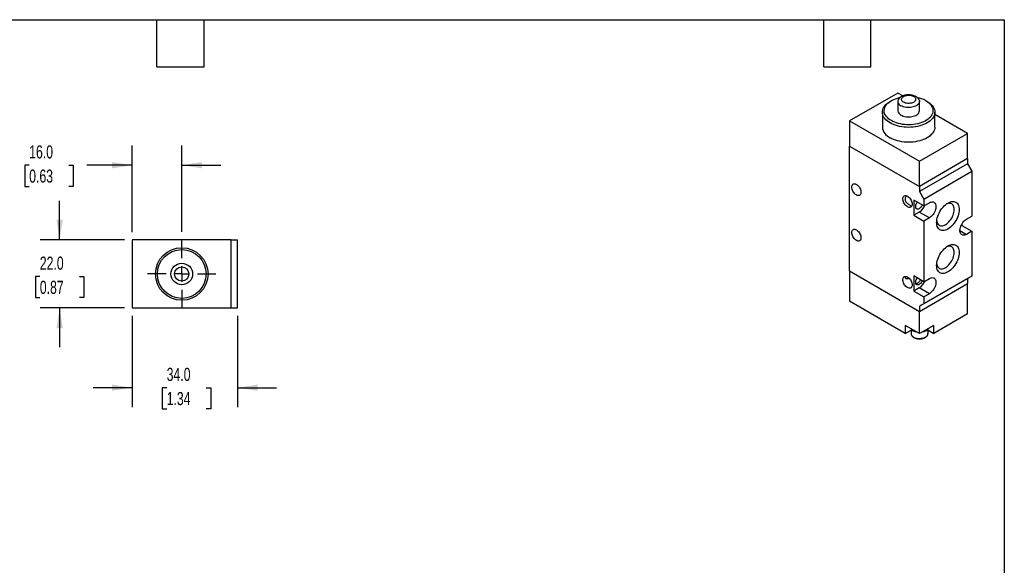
# Model space of a CAD drawing. Header units: millimetres. Extents: x 13 to 546, y 13 to 419.
# Tile 3 of 3: x 227 to 546, y 243 to 419. Entities that reach past the tile are written whole.
import ezdxf

# ---------------------------------------------------------------- set-up
doc = ezdxf.new("R2010")
doc.units = ezdxf.units.MM
doc.header["$LTSCALE"] = 2
doc.linetypes.add('CENTERX2', pattern=[20.32, 12.7, -2.54, 2.54, -2.54])
doc.layers.add('CENTER', color=40, linetype='CENTERX2')
doc.layers.add('DIMENSIONS', color=140, linetype='Continuous', lineweight=25)
doc.layers.add('TEXT', color=140, linetype='Continuous', lineweight=25)
doc.styles.add('SLDTEXTSTYLE0', font='TXT', dxfattribs={"width": 0.7})
doc.dimstyles.new('SLDDIMSTYLE3', dxfattribs={"dimtxt": 4.316016, "dimasz": 6.604, "dimexe": 0, "dimexo": 0.0625, "dimgap": 1.079004, "dimtad": 0, "dimtih": 1, "dimtoh": 1, "dimrnd": 1e-09, "dimzin": 4, "dimdsep": 46, "dimtxsty": 'SLDTEXTSTYLE0', "dimsah": 1, "dimcen": 0.09, "dimadec": 0, "dimazin": 1, "dimtfac": 1, "dimtmove": 0, "dimatfit": 0, "dimfxl": 0, "dimfrac": 2, "dimtolj": 1, "dimtzin": 12, "dimarcsym": 0})

# ---------------------------------------------------------------- blocks, each defined once
blk = doc.blocks.new('_D_21')
at = {"layer": 'DIMENSIONS'}
for p, q in [((240.27, 347.85), (240.27, 360.55)), ((261.26, 347.85), (233.92, 347.85)), ((233.86, 336.05), (232.41, 336.05)), ((232.41, 336.05), (232.41, 329.19)), ((246.69, 336.05), (248.14, 336.05)), ((248.14, 336.05), (248.14, 329.19)), ((232.41, 329.19), (233.86, 329.19)), ((248.14, 329.19), (246.69, 329.19)), ((261.26, 325.85), (233.92, 325.85)), ((240.27, 325.85), (240.27, 313.15))]:
    blk.add_line(p, q, dxfattribs=at)
for points in [[(240.27, 347.85), (241.29, 354.45), (239.26, 354.45)], [(240.27, 325.85), (239.26, 319.25), (241.29, 319.25)]]:
    blk.add_solid(points, dxfattribs=at)
at = {"layer": 'DIMENSIONS', "char_height": 4.233, "attachment_point": 1, "style": 'SLDTEXTSTYLE0'}
for s, insert in [('22.0', (233.86, 342.47)), ('0.87', (233.86, 334.65))]:
    blk.add_mtext(s, dxfattribs=dict(at, insert=insert))
blk = doc.blocks.new('_D_22')
at = {"layer": 'DIMENSIONS'}
for p, q in [((263.8, 350.39), (263.8, 378.39)), ((279.8, 350.43), (279.8, 378.39)), ((230.42, 372.04), (228.97, 372.04)), ((228.97, 372.04), (228.97, 365.18)), ((243.25, 372.04), (244.7, 372.04)), ((244.7, 372.04), (244.7, 365.18)), ((263.8, 372.04), (249.09, 372.04)), ((279.8, 372.04), (292.5, 372.04)), ((228.97, 365.18), (230.42, 365.18)), ((244.7, 365.18), (243.25, 365.18))]:
    blk.add_line(p, q, dxfattribs=at)
for points in [[(263.8, 372.04), (257.2, 373.05), (257.2, 371.02)], [(279.8, 372.04), (286.41, 371.02), (286.41, 373.05)]]:
    blk.add_solid(points, dxfattribs=at)
at = {"layer": 'DIMENSIONS', "char_height": 4.233, "attachment_point": 1, "style": 'SLDTEXTSTYLE0'}
for s, insert in [('16.0', (230.42, 378.46)), ('0.63', (230.42, 370.63))]:
    blk.add_mtext(s, dxfattribs=dict(at, insert=insert))
blk = doc.blocks.new('_D_23')
at = {"layer": 'DIMENSIONS'}
for p, q in [((263.8, 323.31), (263.8, 293.72)), ((297.8, 323.31), (297.8, 293.72)), ((263.8, 300.07), (251.1, 300.07)), ((274.93, 300.07), (273.48, 300.07)), ((273.48, 300.07), (273.48, 293.21)), ((287.76, 300.07), (289.21, 300.07)), ((289.21, 300.07), (289.21, 293.21)), ((297.8, 300.07), (310.5, 300.07)), ((273.48, 293.21), (274.93, 293.21)), ((289.21, 293.21), (287.76, 293.21))]:
    blk.add_line(p, q, dxfattribs=at)
for points in [[(263.8, 300.07), (257.2, 301.08), (257.2, 299.05)], [(297.8, 300.07), (304.41, 299.05), (304.41, 301.08)]]:
    blk.add_solid(points, dxfattribs=at)
at = {"layer": 'DIMENSIONS', "char_height": 4.233, "attachment_point": 1, "style": 'SLDTEXTSTYLE0'}
for s, insert in [('34.0', (274.93, 306.49)), ('1.34', (274.93, 298.66))]:
    blk.add_mtext(s, dxfattribs=dict(at, insert=insert))
blk = doc.blocks.new('SW_CENTERMARKSYMBOL_15')
at = {"layer": 'CENTER', "color": 0}
for p, q in [((0, 5.08), (0, 11.04)), ((-5.08, 0), (-11.04, 0)), ((0, 0), (-2.54, 0)), ((0, 0), (0, 2.54)), ((0, 0), (0, -2.54)), ((0, 0), (2.54, 0)), ((5.08, 0), (11.04, 0)), ((0, -5.08), (0, -11.04))]:
    blk.add_line(p, q, dxfattribs=at)

msp = doc.modelspace()

# ---------------------------------------------------------------- linework, layer by layer
for p, q in [((511.577, 395.391), (496.021, 386.411)), ((513.238, 394.433), (511.577, 395.391)), ((509.526, 392.902), (509.102, 392.657)), ((511.613, 392.7), (511.613, 389.677)), ((518.613, 389.677), (518.613, 392.7)), ((521.124, 392.657), (520.7, 392.902)), ((506.613, 389.187), (506.613, 384.37)), ((523.613, 384.37), (523.613, 389.187)), ((496.021, 386.411), (518.648, 373.348)), ((496.021, 386.411), (496.021, 378.245)), ((534.205, 382.329), (523.613, 388.443)), ((518.648, 373.348), (534.205, 382.329)), ((534.205, 374.163), (534.205, 382.329)), ((496.021, 337.827), (496.021, 378.245)), ((496.021, 378.245), (518.648, 365.183)), ((534.205, 374.163), (518.648, 365.183)), ((518.648, 365.183), (518.648, 373.348)), ((534.205, 374.163), (534.205, 372.53)), ((534.205, 372.53), (518.648, 363.55)), ((520.063, 361.1), (535.619, 370.081)), ((534.205, 372.53), (535.619, 370.081)), ((535.619, 370.081), (535.619, 355.587)), ((518.648, 365.183), (518.648, 363.55)), ((518.648, 363.55), (520.063, 361.1)), ((520.063, 358.855), (516.81, 360.733)), ((516.81, 360.733), (516.81, 355.833)), ((520.063, 361.1), (520.063, 358.855)), ((520.063, 358.855), (521.83, 359.875)), ((518.578, 356.854), (516.81, 355.833)), ((516.81, 355.833), (520.063, 353.956)), ((521.83, 354.976), (518.578, 356.854)), ((521.83, 354.976), (520.063, 353.956)), ((520.063, 353.956), (520.063, 334.359)), ((533.851, 354.567), (535.619, 355.587)), ((531.73, 350.892), (533.851, 349.667)), ((532.366, 352.566), (532.056, 352.387)), ((532.366, 353.009), (532.366, 352.566)), ((532.366, 352.566), (535.619, 350.688)), ((535.619, 350.688), (533.851, 349.667)), ((535.619, 350.688), (535.619, 336.194)), ((263.805, 347.85), (263.805, 325.85)), ((295.805, 347.85), (263.805, 347.85)), ((295.805, 347.85), (297.805, 347.85)), ((295.805, 325.85), (295.805, 347.85)), ((297.805, 325.85), (297.805, 347.85)), ((496.021, 337.827), (496.021, 328.028)), ((496.021, 337.827), (518.648, 324.764)), ((520.063, 334.359), (516.81, 336.236)), ((516.81, 336.236), (516.81, 331.337)), ((534.205, 335.378), (518.648, 326.397)), ((535.619, 336.194), (520.063, 327.214)), ((520.063, 334.359), (521.83, 335.379)), ((535.619, 336.194), (534.205, 335.378)), ((534.205, 335.378), (534.205, 333.745)), ((518.578, 332.358), (516.81, 331.337)), ((521.83, 330.48), (518.578, 332.358)), ((518.648, 324.764), (534.205, 333.745)), ((534.205, 323.946), (534.205, 333.745)), ((516.81, 331.337), (520.063, 329.459)), ((521.83, 330.48), (520.063, 329.459)), ((520.063, 329.459), (520.063, 327.214)), ((263.805, 325.85), (295.805, 325.85)), ((295.805, 325.85), (297.805, 325.85)), ((514.052, 317.619), (496.021, 328.028)), ((520.063, 327.214), (518.648, 326.397)), ((518.648, 326.397), (518.648, 324.764)), ((518.648, 317.579), (518.648, 324.764)), ((534.205, 323.946), (523.245, 317.619)), ((514.052, 320.232), (514.052, 317.619)), ((518.648, 317.579), (514.052, 320.232)), ((515.898, 319.091), (515.898, 317.578)), ((523.245, 320.232), (518.648, 317.579)), ((521.398, 317.578), (521.398, 319.091)), ((523.245, 317.619), (523.245, 320.232)), ((514.052, 317.619), (515.898, 318.685)), ((521.398, 318.685), (523.245, 317.619))]:
    msp.add_line(p, q)
at = {"flags": 128}
for points in [[(509.102, 385.718), (508.602, 386.033), (508.15, 386.373), (507.752, 386.734), (507.409, 387.114), (507.126, 387.509), (506.903, 387.917), (506.742, 388.335), (506.645, 388.76), (506.613, 389.187), (506.645, 389.615), (506.742, 390.039), (506.903, 390.457), (507.126, 390.866), (507.409, 391.261), (507.752, 391.641), (508.15, 392.002), (508.602, 392.341), (509.102, 392.657)], [(520.699, 392.902), (521.177, 392.6), (521.607, 392.274), (521.984, 391.928), (522.306, 391.563), (522.57, 391.184), (522.773, 390.792), (522.916, 390.391), (522.995, 389.984), (523.011, 389.575), (522.963, 389.167), (522.852, 388.762), (522.679, 388.366), (522.445, 387.979), (522.152, 387.607), (521.802, 387.251), (521.398, 386.915), (520.944, 386.6), (520.443, 386.311), (519.899, 386.049), (519.316, 385.816), (518.699, 385.614), (518.054, 385.445), (517.385, 385.309), (516.698, 385.209), (515.997, 385.145), (515.29, 385.118), (514.581, 385.127), (513.877, 385.173), (513.183, 385.255), (512.504, 385.373), (511.846, 385.525), (511.214, 385.711), (510.614, 385.928), (510.05, 386.176), (509.527, 386.452), (509.048, 386.755), (508.619, 387.08), (508.242, 387.427), (507.92, 387.791), (507.656, 388.171), (507.452, 388.563), (507.31, 388.964), (507.231, 389.37), (507.215, 389.78), (507.263, 390.188), (507.373, 390.592), (507.547, 390.989), (507.781, 391.375), (508.074, 391.748), (508.424, 392.104), (508.827, 392.44), (509.282, 392.754), (509.783, 393.044), (510.327, 393.306), (510.91, 393.539), (511.526, 393.741), (512.172, 393.91), (512.368, 393.954)], [(521.124, 392.657), (521.624, 392.341), (522.076, 392.002), (522.474, 391.641), (522.817, 391.261), (523.1, 390.866), (523.323, 390.457), (523.484, 390.039), (523.581, 389.615), (523.613, 389.187), (523.581, 388.76), (523.484, 388.335), (523.323, 387.917), (523.1, 387.509), (522.817, 387.114), (522.474, 386.734), (522.076, 386.373), (521.624, 386.033), (521.123, 385.718), (520.577, 385.428), (519.988, 385.168), (519.363, 384.938), (518.705, 384.74), (518.02, 384.576), (517.313, 384.448), (516.589, 384.355), (515.854, 384.299), (515.113, 384.28), (514.372, 384.299), (513.637, 384.355), (512.913, 384.448), (512.206, 384.576), (511.521, 384.74), (510.863, 384.938), (510.237, 385.168), (509.649, 385.428), (509.102, 385.718)], [(517.841, 393.966), (517.902, 393.921), (518.164, 393.69), (518.369, 393.441), (518.513, 393.179), (518.595, 392.907), (518.611, 392.631), (518.562, 392.357), (518.449, 392.089), (518.274, 391.832), (518.04, 391.592), (517.751, 391.372), (517.413, 391.177), (517.032, 391.011), (516.616, 390.875), (516.172, 390.774), (515.708, 390.709), (515.232, 390.681), (514.755, 390.69), (514.284, 390.737), (513.829, 390.82), (513.398, 390.939), (512.998, 391.09), (512.638, 391.271)], [(513.484, 392.411), (513.232, 392.584), (513.034, 392.778), (512.896, 392.989), (512.822, 393.211), (512.813, 393.436), (512.871, 393.659), (512.994, 393.874), (513.177, 394.073), (513.416, 394.251), (513.704, 394.404), (514.032, 394.526), (514.392, 394.615), (514.772, 394.667), (515.162, 394.682), (515.55, 394.658), (515.926, 394.596), (516.279, 394.499), (516.598, 394.369), (516.874, 394.209), (517.1, 394.025), (517.269, 393.821), (517.375, 393.604), (517.417, 393.38), (517.392, 393.155), (517.301, 392.935), (517.148, 392.728), (516.936, 392.538), (516.672, 392.372), (516.362, 392.234), (516.017, 392.128), (515.646, 392.058), (515.26, 392.024), (514.869, 392.029), (514.485, 392.072), (514.119, 392.152), (513.782, 392.266), (513.484, 392.411)], [(512.638, 388.249), (512.998, 388.067), (513.398, 387.916), (513.829, 387.798), (514.284, 387.714), (514.755, 387.667), (515.232, 387.658), (515.708, 387.686), (516.172, 387.751), (516.616, 387.853), (517.032, 387.988), (517.413, 388.154), (517.751, 388.349), (518.04, 388.569), (518.274, 388.809), (518.449, 389.066), (518.562, 389.334), (518.611, 389.608), (518.613, 389.677)], [(523.613, 384.37), (523.581, 383.942), (523.484, 383.518), (523.323, 383.1), (523.1, 382.691), (522.817, 382.296), (522.474, 381.916), (522.076, 381.555), (521.624, 381.216), (521.123, 380.9), (520.577, 380.611), (519.988, 380.35), (519.363, 380.12), (518.705, 379.923), (518.02, 379.759), (517.313, 379.63), (516.589, 379.537), (515.854, 379.481), (515.113, 379.463), (514.372, 379.481), (513.637, 379.537), (512.913, 379.63), (512.206, 379.759), (511.521, 379.923), (510.863, 380.12), (510.237, 380.35), (509.649, 380.611), (509.102, 380.9)], [(496.728, 364.977), (496.751, 365.261), (496.818, 365.511), (496.927, 365.719), (497.076, 365.878), (497.259, 365.984), (497.471, 366.033), (497.705, 366.024), (497.955, 365.957), (498.213, 365.834), (498.471, 365.659), (498.721, 365.438), (498.956, 365.176), (499.168, 364.882), (499.351, 364.565), (499.499, 364.234), (499.608, 363.9), (499.675, 363.573), (499.698, 363.262), (499.675, 362.977), (499.608, 362.727), (499.499, 362.52), (499.351, 362.361), (499.168, 362.255), (498.956, 362.206), (498.721, 362.215), (498.471, 362.282), (498.213, 362.405), (497.955, 362.58), (497.705, 362.801), (497.471, 363.063), (497.259, 363.357), (497.076, 363.674), (496.927, 364.004), (496.818, 364.338), (496.751, 364.666), (496.728, 364.977)], [(513.274, 361.14), (513.297, 361.425), (513.364, 361.675), (513.473, 361.883), (513.622, 362.042), (513.805, 362.148), (514.017, 362.197), (514.251, 362.188), (514.501, 362.121), (514.759, 361.998), (515.017, 361.823), (515.267, 361.601), (515.502, 361.34), (515.714, 361.046), (515.897, 360.729), (516.045, 360.398), (516.155, 360.064), (516.222, 359.737), (516.244, 359.426), (516.222, 359.141), (516.155, 358.891), (516.045, 358.683), (515.897, 358.524), (515.714, 358.419), (515.502, 358.37), (515.267, 358.379), (515.017, 358.446), (514.759, 358.568), (514.501, 358.743), (514.251, 358.965), (514.017, 359.227), (513.805, 359.521), (513.622, 359.838), (513.473, 360.168), (513.364, 360.502), (513.297, 360.83), (513.274, 361.14)], [(531.482, 357.69), (531.46, 357.206), (531.391, 356.702), (531.278, 356.183), (531.122, 355.657), (530.924, 355.131), (530.688, 354.61), (530.416, 354.101), (530.111, 353.611), (529.778, 353.146), (529.421, 352.711), (529.044, 352.313), (528.651, 351.956), (528.249, 351.645), (527.841, 351.383), (527.433, 351.174), (527.03, 351.02), (526.638, 350.924), (526.261, 350.887), (525.903, 350.909), (525.57, 350.989), (525.266, 351.128), (524.994, 351.322), (524.757, 351.571), (524.56, 351.869), (524.404, 352.215), (524.291, 352.603), (524.222, 353.028), (524.199, 353.486), (524.222, 353.97), (524.291, 354.474), (524.404, 354.992), (524.56, 355.518), (524.757, 356.045), (524.994, 356.566), (525.266, 357.075), (525.57, 357.565), (525.903, 358.03), (526.261, 358.464), (526.638, 358.863), (527.03, 359.22), (527.433, 359.531), (527.841, 359.793), (528.249, 360.002), (528.651, 360.155), (529.044, 360.251), (529.421, 360.289), (529.778, 360.267), (530.111, 360.186), (530.416, 360.048), (530.688, 359.853), (530.924, 359.605), (531.122, 359.307), (531.278, 358.961), (531.391, 358.573), (531.46, 358.148), (531.482, 357.69)], [(519.561, 359.145), (519.548, 359.115), (519.403, 358.827), (519.226, 358.557), (519.024, 358.316), (518.805, 358.113), (518.578, 357.956), (518.35, 357.851), (518.131, 357.801), (517.93, 357.809), (517.753, 357.874), (517.608, 357.995), (517.5, 358.166), (517.433, 358.38), (517.411, 358.63), (517.433, 358.906), (517.5, 359.197), (517.608, 359.492), (517.753, 359.78), (517.93, 360.049), (517.949, 360.075)], [(521.83, 359.875), (522.147, 360.03), (522.456, 360.127), (522.751, 360.164), (523.025, 360.139), (523.273, 360.054), (523.489, 359.91), (523.668, 359.711), (523.805, 359.461), (523.899, 359.165), (523.946, 358.83), (523.946, 358.464), (523.899, 358.074), (523.805, 357.671), (523.668, 357.261), (523.489, 356.856), (523.273, 356.463), (523.025, 356.092), (522.751, 355.75), (522.456, 355.446), (522.147, 355.186), (521.83, 354.976)], [(524.225, 353.999), (524.251, 353.829), (524.343, 353.477), (524.479, 353.167), (524.657, 352.905), (524.874, 352.695), (525.127, 352.539), (525.41, 352.442), (525.72, 352.404), (526.052, 352.426), (526.399, 352.507), (526.757, 352.647), (527.12, 352.843), (527.481, 353.092), (527.834, 353.389), (528.174, 353.73), (528.496, 354.109), (528.793, 354.52), (529.062, 354.957), (529.297, 355.411), (529.494, 355.876), (529.652, 356.345), (529.766, 356.808), (529.835, 357.259), (529.859, 357.69)], [(529.859, 357.69), (529.835, 358.095), (529.766, 358.466), (529.652, 358.797), (529.494, 359.083), (529.297, 359.32), (529.062, 359.503), (528.793, 359.63), (528.496, 359.698), (528.174, 359.706), (527.834, 359.654), (527.481, 359.543), (527.409, 359.514)], [(533.851, 349.667), (533.535, 349.512), (533.226, 349.415), (532.931, 349.379), (532.656, 349.403), (532.408, 349.488), (532.193, 349.632), (532.014, 349.832), (531.877, 350.082), (531.783, 350.378), (531.736, 350.713), (531.736, 351.079), (531.783, 351.468), (531.877, 351.872), (532.014, 352.281), (532.193, 352.687), (532.408, 353.08), (532.656, 353.451), (532.931, 353.793), (533.226, 354.097), (533.535, 354.357), (533.851, 354.567)], [(496.728, 350.279), (496.751, 350.564), (496.818, 350.814), (496.927, 351.021), (497.076, 351.181), (497.259, 351.286), (497.471, 351.335), (497.705, 351.326), (497.955, 351.259), (498.213, 351.136), (498.471, 350.962), (498.721, 350.74), (498.956, 350.478), (499.168, 350.184), (499.351, 349.867), (499.499, 349.537), (499.608, 349.203), (499.675, 348.875), (499.698, 348.564), (499.675, 348.28), (499.608, 348.03), (499.499, 347.822), (499.351, 347.663), (499.168, 347.557), (498.956, 347.508), (498.721, 347.517), (498.471, 347.584), (498.213, 347.707), (497.955, 347.882), (497.705, 348.104), (497.471, 348.365), (497.259, 348.659), (497.076, 348.976), (496.927, 349.307), (496.818, 349.641), (496.751, 349.968), (496.728, 350.279)], [(531.482, 343.809), (531.46, 343.325), (531.391, 342.82), (531.278, 342.302), (531.122, 341.776), (530.924, 341.249), (530.688, 340.728), (530.416, 340.22), (530.111, 339.73), (529.778, 339.265), (529.421, 338.83), (529.044, 338.432), (528.651, 338.075), (528.249, 337.763), (527.841, 337.502), (527.433, 337.293), (527.03, 337.139), (526.638, 337.043), (526.261, 337.006), (525.903, 337.028), (525.57, 337.108), (525.266, 337.247), (524.994, 337.441), (524.757, 337.689), (524.56, 337.988), (524.404, 338.334), (524.291, 338.721), (524.222, 339.147), (524.199, 339.604), (524.222, 340.088), (524.291, 340.593), (524.404, 341.111), (524.56, 341.637), (524.757, 342.164), (524.994, 342.685), (525.266, 343.194), (525.57, 343.684), (525.903, 344.149), (526.261, 344.583), (526.638, 344.982), (527.03, 345.339), (527.433, 345.65), (527.841, 345.912), (528.249, 346.121), (528.651, 346.274), (529.044, 346.37), (529.421, 346.408), (529.778, 346.386), (530.111, 346.305), (530.416, 346.167), (530.688, 345.972), (530.924, 345.724), (531.122, 345.425), (531.278, 345.08), (531.391, 344.692), (531.46, 344.267), (531.482, 343.809)], [(529.859, 343.809), (529.835, 344.213), (529.766, 344.584), (529.652, 344.916), (529.494, 345.202), (529.297, 345.439), (529.062, 345.622), (528.793, 345.749), (528.496, 345.816), (528.174, 345.825), (527.834, 345.773), (527.481, 345.662), (527.409, 345.633)], [(524.225, 340.118), (524.251, 339.947), (524.343, 339.595), (524.479, 339.286), (524.657, 339.024), (524.874, 338.813), (525.127, 338.658), (525.41, 338.561), (525.72, 338.523), (526.052, 338.545), (526.399, 338.626), (526.757, 338.766), (527.12, 338.962), (527.481, 339.21), (527.834, 339.508), (528.174, 339.849), (528.496, 340.228), (528.793, 340.639), (529.062, 341.076), (529.297, 341.53), (529.494, 341.995), (529.652, 342.463), (529.766, 342.927), (529.835, 343.378), (529.859, 343.809)], [(513.274, 335.011), (513.297, 335.296), (513.364, 335.546), (513.473, 335.754), (513.622, 335.913), (513.805, 336.018), (514.017, 336.068), (514.251, 336.058), (514.501, 335.991), (514.759, 335.869), (515.017, 335.694), (515.267, 335.472), (515.502, 335.21), (515.714, 334.916), (515.897, 334.599), (516.045, 334.269), (516.155, 333.935), (516.222, 333.607), (516.244, 333.297), (516.222, 333.012), (516.155, 332.762), (516.045, 332.554), (515.897, 332.395), (515.714, 332.289), (515.502, 332.24), (515.267, 332.249), (515.017, 332.316), (514.759, 332.439), (514.501, 332.614), (514.251, 332.836), (514.017, 333.098), (513.805, 333.391), (513.622, 333.708), (513.473, 334.039), (513.364, 334.373), (513.297, 334.7), (513.274, 335.011)], [(519.561, 334.648), (519.548, 334.619), (519.403, 334.331), (519.226, 334.061), (519.024, 333.82), (518.805, 333.617), (518.578, 333.46), (518.35, 333.354), (518.131, 333.305), (517.93, 333.313), (517.753, 333.378), (517.608, 333.499), (517.5, 333.669), (517.433, 333.884), (517.411, 334.134), (517.433, 334.409), (517.5, 334.7), (517.608, 334.996), (517.753, 335.284), (517.93, 335.553), (517.949, 335.579)], [(521.83, 335.379), (522.147, 335.534), (522.456, 335.631), (522.751, 335.668), (523.025, 335.643), (523.273, 335.558), (523.489, 335.414), (523.668, 335.215), (523.805, 334.964), (523.899, 334.668), (523.946, 334.334), (523.946, 333.968), (523.899, 333.578), (523.805, 333.174), (523.668, 332.765), (523.489, 332.36), (523.273, 331.967), (523.025, 331.595), (522.751, 331.254), (522.456, 330.95), (522.147, 330.69), (521.83, 330.48)], [(515.898, 317.578), (515.923, 317.366), (516.011, 317.128), (516.161, 316.901), (516.369, 316.69), (516.631, 316.499), (516.94, 316.334), (517.289, 316.198), (517.669, 316.094), (518.073, 316.026), (518.49, 315.993), (518.911, 315.998), (519.326, 316.039), (519.725, 316.117), (520.099, 316.229), (520.438, 316.373), (520.736, 316.545), (520.985, 316.741), (521.179, 316.956), (521.314, 317.187), (521.386, 317.426), (521.398, 317.578)]]:
    msp.add_lwpolyline(points, dxfattribs=at)
for radius in [8.5, 7.9, 3.5, 2.304]:
    msp.add_circle((279.805, 336.85), radius)
for centre, radius, start, end in [((513.148, 392.68), 1.498, 119.80312, 250.0968), ((515.92, 384.353), 9.794, 60.79187, 78.5862), ((513.361, 389.849), 1.757, 185.62454, 245.6956), ((510.846, 384.779), 4.253, 185.52263, 245.79751), ((516.067, 360.75), 4.635, 302.79928, 338.26878), ((516.067, 336.253), 4.635, 302.79928, 338.26878), ((517.937, 320.755), 2.622, 215.97302, 264.03235), ((519.235, 320.972), 2.853, 278.01779, 321.97683)]:
    msp.add_arc(centre, radius, start, end)
for points, knots in [([(515.113, 394.796), (514.942, 394.791), (514.701, 394.785), (514.35, 394.742), (514.053, 394.691), (513.704, 394.604), (513.346, 394.486), (512.985, 394.329), (512.671, 394.163), (512.489, 394.034), (512.417, 393.983)], [0, 0, 0, 0, 0.177168, 0.2486326, 0.3674436, 0.4909077, 0.6238333, 0.7629851, 0.9064346, 1, 1, 1, 1]), ([(517.837, 393.968), (517.834, 393.97), (517.716, 394.065), (517.455, 394.216), (517.06, 394.415), (516.655, 394.565), (516.275, 394.668), (515.939, 394.733), (515.616, 394.775), (515.345, 394.794), (515.169, 394.796), (515.113, 394.796)], [0, 0, 0, 0, 0.0036965, 0.1589256, 0.3149196, 0.4676151, 0.6078362, 0.7221016, 0.8200989, 0.9423784, 1, 1, 1, 1]), ([(514.481, 362.126), (514.408, 362.051), (514.263, 361.903), (514.08, 361.584), (513.954, 361.19), (513.974, 360.824), (514.062, 360.53), (514.176, 360.297), (514.41, 359.974), (514.728, 359.685), (515.089, 359.429), (515.438, 359.212), (515.799, 359.007), (516.02, 358.878), (516.108, 358.851), (516.119, 358.848)], [0, 0, 0, 0, 0.0652295, 0.1295675, 0.2254801, 0.321548, 0.3593391, 0.4211638, 0.4850902, 0.6094291, 0.683977, 0.7608266, 0.8728001, 0.9845705, 1, 1, 1, 1]), ([(518.148, 359.96), (518.088, 359.95), (518, 359.935), (517.911, 359.949), (517.882, 359.954)], [0, 0, 0, 0, 0.6815567, 1, 1, 1, 1]), ([(514.055, 336.071), (514.016, 335.986), (513.937, 335.816), (514.007, 335.614), (514.156, 335.441), (514.403, 335.316), (514.806, 335.3), (515.067, 335.442), (515.198, 335.513)], [0, 0, 0, 0, 0.1691013, 0.3384822, 0.4050193, 0.6035302, 0.8016176, 1, 1, 1, 1]), ([(518.991, 334.977), (518.975, 334.936), (518.893, 334.726), (518.649, 334.387), (518.247, 334.016), (517.848, 333.773), (517.602, 333.647), (517.509, 333.657), (517.509, 333.657)], [0, 0, 0, 0, 0.0586053, 0.2940717, 0.5290359, 0.7700154, 0.9997981, 1, 1, 1, 1]), ([(515.904, 317.578), (515.903, 317.551), (515.896, 317.439), (515.941, 317.246), (516.038, 317.01), (516.184, 316.793), (516.372, 316.594), (516.598, 316.417), (516.854, 316.263), (517.132, 316.135), (517.422, 316.035), (517.705, 315.962), (517.963, 315.914), (518.211, 315.883), (518.435, 315.866), (518.586, 315.864), (518.648, 315.864)], [0, 0, 0, 0, 0.0271932, 0.1156944, 0.1988242, 0.2834479, 0.3688914, 0.4541498, 0.538418, 0.620988, 0.7008889, 0.7749461, 0.8396513, 0.8927023, 0.955583, 1, 1, 1, 1]), ([(518.648, 315.864), (518.782, 315.867), (518.97, 315.871), (519.243, 315.901), (519.472, 315.937), (519.734, 315.996), (519.997, 316.074), (520.253, 316.174), (520.497, 316.294), (520.722, 316.434), (520.923, 316.594), (521.095, 316.773), (521.235, 316.97), (521.335, 317.185), (521.393, 317.391), (521.393, 317.525), (521.393, 317.58)], [0, 0, 0, 0, 0.0949791, 0.1335818, 0.1972817, 0.2628301, 0.3325713, 0.404714, 0.4786182, 0.553829, 0.6300777, 0.7071246, 0.784878, 0.8634657, 0.9435346, 1, 1, 1, 1])]:
    msp.add_open_spline(points, degree=3, knots=knots)
at = {"layer": 'TEXT'}
for p, q in [((12.7, 419.1), (546.1, 419.1)), ((271.78, 403.86), (271.78, 419.1)), ((287.02, 403.86), (287.02, 419.1)), ((487.68, 403.86), (487.68, 419.1)), ((502.92, 403.86), (502.92, 419.1)), ((546.1, 419.1), (546.1, 12.7)), ((271.78, 403.86), (287.02, 403.86)), ((487.68, 403.86), (502.92, 403.86))]:
    msp.add_line(p, q, dxfattribs=at)

# ---------------------------------------------------------------- block references
at = {"layer": 'CENTER'}
msp.add_blockref('SW_CENTERMARKSYMBOL_15', (279.805, 336.85), dxfattribs=at)

# ---------------------------------------------------------------- dimensions: what is measured, and where the dimension line sits
at = {"layer": 'DIMENSIONS'}
for base, p1, p2, picture, middle in [((279.805, 372.037), (263.805, 347.85), (279.805, 347.89), '_D_22', (236.833, 372.037)), ((297.805, 300.066), (263.805, 325.85), (297.805, 325.85), '_D_23', (281.346, 300.066))]:
    dim = msp.add_linear_dim(base=base, p1=p1, p2=p2, dimstyle='SLDDIMSTYLE3', dxfattribs=at)
    dim.commit()
    dim.dimension.update_dxf_attribs({"geometry": picture, "text_midpoint": middle, "dimtype": 160})
dim = msp.add_linear_dim(base=(240.274, 325.85), p1=(263.805, 347.85), p2=(263.805, 325.85), angle=90, dimstyle='SLDDIMSTYLE3', dxfattribs=at)
dim.commit()
dim.dimension.update_dxf_attribs({"geometry": '_D_21', "text_midpoint": (240.274, 336.051), "dimtype": 160})

doc.saveas('drawing.dxf')
